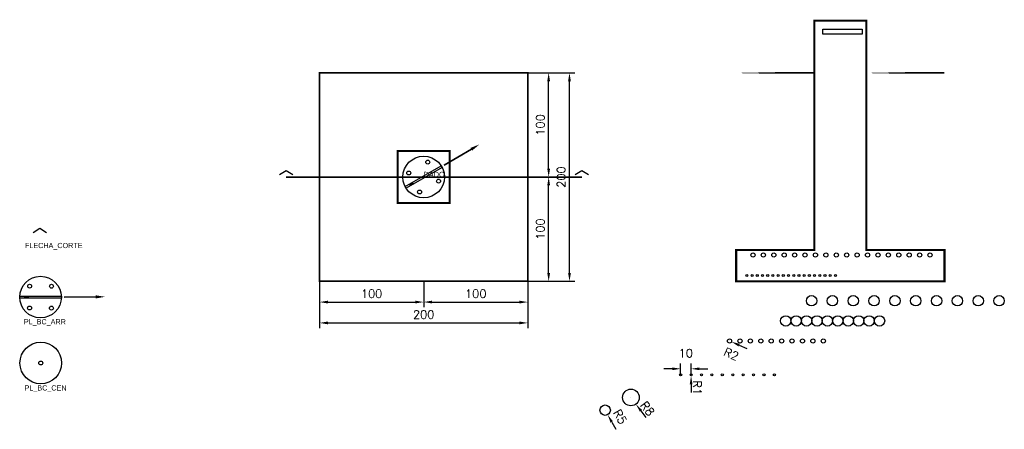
# Model space of a CAD drawing. Extents: x 171271 to 202638, y -9022 to -2582.
# Tile 1 of 2: x 171271 to 180724, y -6585 to -2654. Entities that reach past the tile are written whole.
import ezdxf

# ---------------------------------------------------------------- set-up
doc = ezdxf.new("R2010")
doc.units = 0
doc.header["$LTSCALE"] = 280
doc.header["$MEASUREMENT"] = 0
doc.layers.get('0').update_dxf_attribs({"linetype": 'CONTINUOUS'})
doc.layers.get('DEFPOINTS').update_dxf_attribs({"linetype": 'CONTINUOUS'})
for name, color, linetype in [('1', 1, 'CONTINUOUS'), ('2', 2, 'CONTINUOUS'), ('3', 3, 'CONTINUOUS'), ('4', 4, 'CONTINUOUS'), ('BLOQUE_CORTE', 9, 'CONTINUOUS'), ('BLOQUE_KID', 6, 'CONTINUOUS'), ('ELEMENTOS', 6, 'CONTINUOUS')]:
    doc.layers.add(name, color=color, linetype=linetype)
doc.layers.add('PLACA', color=40, linetype='CONTINUOUS', lineweight=13)
doc.styles.add('ARR', font='arial.ttf', dxfattribs={"height": 0.1})
doc.styles.add('CEN_VAR', font='GOTHIC.TTF', dxfattribs={"height": 50})
doc.styles.add('ROMANS', font='romans')
doc.dimstyles.new('3', dxfattribs={"dimtxt": 80, "dimasz": 80, "dimexe": 50, "dimexo": 0.1, "dimgap": 40, "dimtad": 1, "dimdec": 0, "dimlfac": 0.1, "dimzin": 0, "dimdsep": 46, "dimtxsty": 'ROMANS', "dimcen": 0.09, "dimclrd": 1, "dimclre": 1, "dimclrt": 2, "dimadec": 0, "dimazin": 0, "dimtfac": 0.001565, "dimtdec": 0, "dimtofl": 0, "dimtmove": 2, "dimatfit": 3, "dimfxl": 1, "dimtolj": 1, "dimtzin": 0, "dimarcsym": 0})

# ---------------------------------------------------------------- blocks, each defined once
blk = doc.blocks.new('*U4842')
at = {"layer": 'BLOQUE_CORTE', "const_width": 2}
blk.add_lwpolyline([(-64, 0), (64, 0), (0, 40), (-64, 0)], close=True, dxfattribs=at)
at = {"layer": 'BLOQUE_CORTE'}
blk.add_lwpolyline([(-64, 3.2), (0, 43.2), (64, 3.2)], dxfattribs=at)
blk = doc.blocks.new('PL_BC_ARR')
at = {"layer": 'BLOQUE_KID'}
for p, q in [((-152.5, 10.4), (-152.5, -9.1)), ((-151.1, 10.4), (-151.1, -9.1)), ((-149.5, 10.4), (-149.6, -9.1)), ((-147.4, 10.4), (-147.5, -9.1)), ((-145.1, 10.4), (-145.2, -9.1)), ((-142.5, 10.4), (-142.5, -9.1)), ((-139, 10.3), (-139.1, -9.2)), ((-134.9, 10.3), (-135, -9.2)), ((-130.5, 10.3), (-130.6, -9.2)), ((-129, 10.3), (-129.1, -9.2)), ((-127.9, 10.3), (-127.9, -9.2)), ((-126.5, 10.3), (-126.5, -9.2)), ((-125.3, 10.3), (-125.4, -9.2)), ((-123.9, 10.3), (-124, -9.2)), ((-122.5, 10.3), (-122.6, -9.2)), ((-121.7, 10.3), (-121.8, -9.2)), ((-120.6, 10.3), (-120.7, -9.2)), ((-120, 10.3), (-120.1, -9.2))]:
    blk.add_line(p, q, dxfattribs=at)
at = {"layer": 'BLOQUE_KID', "linetype": 'Continuous'}
blk.add_lwpolyline([(-200, 10.6), (200, 8.9), (200, -10.6), (-200, -8.9)], close=True, dxfattribs=at)
at = {"layer": 'BLOQUE_KID'}
blk.add_lwpolyline([(529.8, 2.3), (227.6, -1), (529.8, 2.3)], dxfattribs=at)
blk.add_circle((0, 0), 200, dxfattribs=at)
at = {"layer": 'BLOQUE_KID', "linetype": 'Continuous'}
for centre in [(-104.6, 105.4), (105.4, 104.6), (-105.4, -104.6), (104.6, -105.4)]:
    blk.add_circle(centre, 18.7, dxfattribs=at)
at = {"layer": 'BLOQUE_KID'}
blk.add_solid([(529.6, 17.3), (619.8, 3.3), (530, -12.7)], dxfattribs=at)
blk = doc.blocks.new('PL_BC_CEN')
at = {"layer": 'BLOQUE_KID'}
blk.add_circle((0, 0), 200, dxfattribs=at)
at = {"layer": 'BLOQUE_KID', "linetype": 'Continuous'}
blk.add_circle((0, 0), 18.7, dxfattribs=at)
blk = doc.blocks.new('*D4843')
at = {"color": 1, "lineweight": -2, "transparency": 16777216}
for p, q in [((174149.5, -5163.8), (174149.5, -5613.7)), ((176149.5, -5163.8), (176149.5, -5613.7)), ((174229.5, -5563.7), (176069.5, -5563.7))]:
    blk.add_line(p, q, dxfattribs=at)
at = {"color": 1, "transparency": 16777216}
for points in [[(174229.5, -5550.4), (174229.5, -5577), (174149.5, -5563.7)], [(176069.5, -5550.4), (176069.5, -5577), (176149.5, -5563.7)]]:
    blk.add_solid(points, dxfattribs=at)
at = {"layer": 'DEFPOINTS', "color": 0, "transparency": 16777216}
for p in [(174149.5, -5163.7), (176149.5, -5163.7), (176149.5, -5563.7)]:
    blk.add_point(p, dxfattribs=at)
at = {"color": 2, "transparency": 16777216, "insert": (175149.5, -5483.7), "char_height": 80, "attachment_point": 5, "style": 'ROMANS'}
blk.add_mtext('\\A1;200', dxfattribs=at)
blk = doc.blocks.new('*D4844')
at = {"color": 1, "lineweight": -2, "transparency": 16777216}
for p, q in [((176149.6, -3163.7), (176599.5, -3163.7)), ((176549.5, -5083.7), (176549.5, -3243.7)), ((176149.6, -5163.7), (176599.5, -5163.7))]:
    blk.add_line(p, q, dxfattribs=at)
at = {"color": 1, "transparency": 16777216}
for points in [[(176536.2, -3243.7), (176562.9, -3243.7), (176549.5, -3163.7)], [(176536.2, -5083.7), (176562.9, -5083.7), (176549.5, -5163.7)]]:
    blk.add_solid(points, dxfattribs=at)
at = {"layer": 'DEFPOINTS', "color": 0, "transparency": 16777216}
for p in [(176149.5, -3163.7), (176549.5, -3163.7), (176149.5, -5163.7)]:
    blk.add_point(p, dxfattribs=at)
at = {"color": 2, "transparency": 16777216, "insert": (176469.5, -4163.7), "char_height": 80, "attachment_point": 5, "rotation": 90, "style": 'ROMANS'}
blk.add_mtext('\\A1;200', dxfattribs=at)
blk = doc.blocks.new('*D4845')
at = {"color": 1, "lineweight": -2, "transparency": 16777216}
for p, q in [((174149.5, -5163.8), (174149.5, -5413.7)), ((175149.5, -5163.8), (175149.5, -5413.7)), ((174229.5, -5363.7), (175069.5, -5363.7))]:
    blk.add_line(p, q, dxfattribs=at)
at = {"color": 1, "transparency": 16777216}
for points in [[(174229.5, -5350.4), (174229.5, -5377), (174149.5, -5363.7)], [(175069.5, -5350.4), (175069.5, -5377), (175149.5, -5363.7)]]:
    blk.add_solid(points, dxfattribs=at)
at = {"layer": 'DEFPOINTS', "color": 0, "transparency": 16777216}
for p in [(174149.5, -5163.7), (175149.5, -5163.7), (175149.5, -5363.7)]:
    blk.add_point(p, dxfattribs=at)
at = {"color": 2, "transparency": 16777216, "insert": (174649.5, -5283.7), "char_height": 80, "attachment_point": 5, "style": 'ROMANS'}
blk.add_mtext('\\A1;100', dxfattribs=at)
blk = doc.blocks.new('*D4846')
at = {"color": 1, "lineweight": -2, "transparency": 16777216}
for p, q in [((175149.5, -5163.8), (175149.5, -5413.7)), ((176149.5, -5163.8), (176149.5, -5413.7)), ((175229.5, -5363.7), (176069.5, -5363.7))]:
    blk.add_line(p, q, dxfattribs=at)
at = {"color": 1, "transparency": 16777216}
for points in [[(175229.5, -5350.4), (175229.5, -5377), (175149.5, -5363.7)], [(176069.5, -5350.4), (176069.5, -5377), (176149.5, -5363.7)]]:
    blk.add_solid(points, dxfattribs=at)
at = {"layer": 'DEFPOINTS', "color": 0, "transparency": 16777216}
for p in [(175149.5, -5163.7), (176149.5, -5163.7), (176149.5, -5363.7)]:
    blk.add_point(p, dxfattribs=at)
at = {"color": 2, "transparency": 16777216, "insert": (175649.5, -5283.7), "char_height": 80, "attachment_point": 5, "style": 'ROMANS'}
blk.add_mtext('\\A1;100', dxfattribs=at)
blk = doc.blocks.new('*D4847')
at = {"color": 1, "lineweight": -2, "transparency": 16777216}
for p, q in [((176149.6, -4163.7), (176399.5, -4163.7)), ((176349.5, -5083.7), (176349.5, -4243.7)), ((176149.6, -5163.7), (176399.5, -5163.7))]:
    blk.add_line(p, q, dxfattribs=at)
at = {"color": 1, "transparency": 16777216}
for points in [[(176336.2, -4243.7), (176362.9, -4243.7), (176349.5, -4163.7)], [(176336.2, -5083.7), (176362.9, -5083.7), (176349.5, -5163.7)]]:
    blk.add_solid(points, dxfattribs=at)
at = {"layer": 'DEFPOINTS', "color": 0, "transparency": 16777216}
for p in [(176149.5, -4163.7), (176349.5, -4163.7), (176149.5, -5163.7)]:
    blk.add_point(p, dxfattribs=at)
at = {"color": 2, "transparency": 16777216, "insert": (176269.5, -4663.7), "char_height": 80, "attachment_point": 5, "rotation": 90, "style": 'ROMANS'}
blk.add_mtext('\\A1;100', dxfattribs=at)
blk = doc.blocks.new('*D4848')
at = {"color": 1, "lineweight": -2, "transparency": 16777216}
for p, q in [((176149.6, -3163.7), (176399.5, -3163.7)), ((176349.5, -4083.7), (176349.5, -3243.7)), ((176149.6, -4163.7), (176399.5, -4163.7))]:
    blk.add_line(p, q, dxfattribs=at)
at = {"color": 1, "transparency": 16777216}
for points in [[(176336.2, -3243.7), (176362.9, -3243.7), (176349.5, -3163.7)], [(176336.2, -4083.7), (176362.9, -4083.7), (176349.5, -4163.7)]]:
    blk.add_solid(points, dxfattribs=at)
at = {"layer": 'DEFPOINTS', "color": 0, "transparency": 16777216}
for p in [(176149.5, -3163.7), (176349.5, -3163.7), (176149.5, -4163.7)]:
    blk.add_point(p, dxfattribs=at)
at = {"color": 2, "transparency": 16777216, "insert": (176269.5, -3663.7), "char_height": 80, "attachment_point": 5, "rotation": 90, "style": 'ROMANS'}
blk.add_mtext('\\A1;100', dxfattribs=at)
blk = doc.blocks.new('FLECHA_CORTE')
at = {"layer": 'BLOQUE_CORTE', "const_width": 2}
blk.add_lwpolyline([(-64, 0), (64, 0), (0, 40), (-64, 0)], close=True, dxfattribs=at)
at = {"layer": 'BLOQUE_CORTE'}
blk.add_lwpolyline([(-64, 3.2), (0, 43.2), (64, 3.2)], dxfattribs=at)
blk = doc.blocks.new('*D4849')
at = {"color": 1, "lineweight": -2, "transparency": 16777216}
for p, q in [((176891.8, -6401.3), (176892, -6401.3)), ((176891.9, -6401.4), (176891.9, -6401.2)), ((176955.2, -6514.8), (176994.1, -6584.7))]:
    blk.add_line(p, q, dxfattribs=at)
at = {"color": 1, "transparency": 16777216}
blk.add_solid([(176966.8, -6508.3), (176943.5, -6521.3), (176916.2, -6444.9)], dxfattribs=at)
at = {"layer": 'DEFPOINTS', "color": 0, "transparency": 16777216}
for p in [(176891.9, -6401.3), (176916.2, -6444.9)]:
    blk.add_point(p, dxfattribs=at)
at = {"color": 2, "transparency": 16777216, "insert": (177035.4, -6465), "char_height": 80, "attachment_point": 5, "rotation": 299.12228, "style": 'ROMANS'}
blk.add_mtext('\\A1;R5', dxfattribs=at)
blk = doc.blocks.new('*D4850')
at = {"color": 1, "lineweight": -2, "transparency": 16777216}
for p, q in [((177139.1, -6279.2), (177139.3, -6279.2)), ((177139.2, -6279.3), (177139.2, -6279.2)), ((177235.2, -6407.2), (177283.2, -6471.2))]:
    blk.add_line(p, q, dxfattribs=at)
at = {"color": 1, "transparency": 16777216}
blk.add_solid([(177245.9, -6399.2), (177224.6, -6415.2), (177187.2, -6343.2)], dxfattribs=at)
at = {"layer": 'DEFPOINTS', "color": 0, "transparency": 16777216}
for p in [(177139.2, -6279.2), (177187.2, -6343.2)]:
    blk.add_point(p, dxfattribs=at)
at = {"color": 2, "transparency": 16777216, "insert": (177297.5, -6385.6), "char_height": 80, "attachment_point": 5, "rotation": 306.87635, "style": 'ROMANS'}
blk.add_mtext('\\A1;R8', dxfattribs=at)
blk = doc.blocks.new('*D4851')
at = {"color": 1, "lineweight": -2, "transparency": 16777216}
for p, q in [((177616.7, -6062.2), (177616.7, -5954.1)), ((177716.7, -6062.2), (177716.7, -5954.1)), ((177536.7, -6004.1), (177456.7, -6004.1)), ((177796.7, -6004.1), (177876.7, -6004.1))]:
    blk.add_line(p, q, dxfattribs=at)
at = {"color": 1, "transparency": 16777216}
for points in [[(177536.7, -5990.8), (177536.7, -6017.4), (177616.7, -6004.1)], [(177796.7, -5990.8), (177796.7, -6017.4), (177716.7, -6004.1)]]:
    blk.add_solid(points, dxfattribs=at)
at = {"layer": 'DEFPOINTS', "color": 0, "transparency": 16777216}
for p in [(177716.7, -6004.1), (177616.7, -6062.3), (177716.7, -6062.3)]:
    blk.add_point(p, dxfattribs=at)
at = {"color": 2, "transparency": 16777216, "insert": (177666.7, -5854.1), "char_height": 80, "attachment_point": 5, "style": 'ROMANS'}
blk.add_mtext('\\A1;10', dxfattribs=at)
blk = doc.blocks.new('*D4852')
at = {"color": 1, "lineweight": -2, "transparency": 16777216}
for p, q in [((177716.6, -6062.3), (177716.8, -6062.3)), ((177716.7, -6062.4), (177716.7, -6062.2)), ((177717.2, -6152.3), (177717.5, -6232.3))]:
    blk.add_line(p, q, dxfattribs=at)
at = {"color": 1, "transparency": 16777216}
blk.add_solid([(177730.5, -6152.2), (177703.8, -6152.3), (177716.8, -6072.3)], dxfattribs=at)
at = {"layer": 'DEFPOINTS', "color": 0, "transparency": 16777216}
for p in [(177716.7, -6062.3), (177716.8, -6072.3)]:
    blk.add_point(p, dxfattribs=at)
at = {"color": 2, "transparency": 16777216, "insert": (177775.7, -6185.6), "char_height": 80, "attachment_point": 5, "rotation": 270.28081, "style": 'ROMANS'}
blk.add_mtext('\\A1;R1', dxfattribs=at)
blk = doc.blocks.new('*D4853')
at = {"color": 1, "lineweight": -2, "transparency": 16777216}
for p, q in [((178086.2, -5736.9), (178086.4, -5736.9)), ((178086.3, -5737), (178086.3, -5736.8)), ((178177.9, -5777.1), (178251.1, -5809.2))]:
    blk.add_line(p, q, dxfattribs=at)
at = {"color": 1, "transparency": 16777216}
blk.add_solid([(178183.2, -5764.8), (178172.5, -5789.3), (178104.6, -5744.9)], dxfattribs=at)
at = {"layer": 'DEFPOINTS', "color": 0, "transparency": 16777216}
for p in [(178086.3, -5736.9), (178104.6, -5744.9)]:
    blk.add_point(p, dxfattribs=at)
at = {"color": 2, "transparency": 16777216, "insert": (178103.6, -5863.6), "char_height": 80, "attachment_point": 5, "rotation": 336.31775, "style": 'ROMANS'}
blk.add_mtext('\\A1;R2', dxfattribs=at)

msp = doc.modelspace()

# ---------------------------------------------------------------- linework, layer by layer
msp.add_lwpolyline([(178980.7, -2744.6), (179357.9, -2744.6), (179357.9, -2792.6), (178980.7, -2792.6)], close=True)
at = {"layer": '1', "const_width": 15}
for points in [[(178149.5, -3163.7), (178899.5, -3163.7), (178899.5, -3163.7), (178149.5, -3163.7)], [(179399.5, -3163.7), (180149.5, -3163.7), (180149.5, -3163.7), (179399.5, -3163.7)]]:
    msp.add_lwpolyline(points, close=True, dxfattribs=at)
at = {"layer": '2'}
for centre, radius in [((178311, -4912), 20), ((178411, -4912), 20), ((178511, -4912), 20), ((178611, -4912), 20), ((178711, -4912), 20), ((178811, -4912), 20), ((178911, -4912), 20), ((179011, -4912), 20), ((179111, -4912), 20), ((179211, -4912), 20), ((179311, -4912), 20), ((179411, -4912), 20), ((179511, -4912), 20), ((179611, -4912), 20), ((179711, -4912), 20), ((179811, -4912), 20), ((179911, -4912), 20), ((180011, -4912), 20), ((178252.4, -5108.6), 10), ((178302.4, -5108.6), 10), ((178352.4, -5108.6), 10), ((178402.4, -5108.6), 10), ((178452.4, -5108.6), 10), ((178502.4, -5108.6), 10), ((178552.4, -5108.6), 10), ((178602.4, -5108.6), 10), ((178652.4, -5108.6), 10), ((178702.4, -5108.6), 10), ((178752.4, -5108.6), 10), ((178802.4, -5108.6), 10), ((178852.4, -5108.6), 10), ((178902.4, -5108.6), 10), ((178952.4, -5108.6), 10), ((179002.4, -5108.6), 10), ((179052.4, -5108.6), 10), ((179102.4, -5108.6), 10), ((178873.9, -5351), 50), ((179073.9, -5351), 50), ((179273.9, -5351), 50), ((179473.9, -5351), 50), ((179673.9, -5351), 50), ((179873.9, -5351), 50), ((180073.9, -5351), 50), ((180273.9, -5351), 50), ((180473.9, -5351), 50), ((180673.9, -5351), 50), ((178625.7, -5544.7), 50), ((178725.7, -5544.7), 50), ((178825.7, -5544.7), 50), ((178925.7, -5544.7), 50), ((179025.7, -5544.7), 50), ((179125.7, -5544.7), 50), ((179225.7, -5544.7), 50), ((179325.7, -5544.7), 50), ((179425.7, -5544.7), 50), ((179525.7, -5544.7), 50), ((178086.3, -5736.9), 20), ((178186.3, -5736.9), 20), ((178286.3, -5736.9), 20), ((178386.3, -5736.9), 20), ((178486.3, -5736.9), 20), ((178586.3, -5736.9), 20), ((178686.3, -5736.9), 20), ((178786.3, -5736.9), 20), ((178886.3, -5736.9), 20), ((178986.3, -5736.9), 20), ((177616.7, -6062.3), 10), ((177716.7, -6062.3), 10), ((177816.7, -6062.3), 10), ((177916.7, -6062.3), 10), ((178016.7, -6062.3), 10), ((178116.7, -6062.3), 10), ((178216.7, -6062.3), 10), ((178316.7, -6062.3), 10), ((178416.7, -6062.3), 10), ((178516.7, -6062.3), 10), ((177139.2, -6279.2), 80), ((176891.9, -6401.3), 50)]:
    msp.add_circle(centre, radius, dxfattribs=at)
at = {"layer": '3'}
for points, const_width in [([(178149.5, -5163.7), (180149.5, -5163.7), (180149.5, -4863.7), (179399.5, -4863.7), (179399.5, -2663.7), (178899.5, -2663.7), (178899.5, -4863.7), (178149.5, -4863.7)], 20), ([(174149.5, -5163.7), (176149.5, -5163.7), (176149.5, -3163.7), (174149.5, -3163.7)], 15), ([(174899.5, -4413.7), (175399.5, -4413.7), (175399.5, -3913.7), (174899.5, -3913.7)], 20)]:
    msp.add_lwpolyline(points, close=True, dxfattribs=dict(at, const_width=const_width))
at = {"layer": '4'}
msp.add_lwpolyline([(173829.5, -4163.7), (176669.5, -4163.7), (176669.5, -4163.7), (173829.5, -4163.7)], close=True, dxfattribs=at)

# ---------------------------------------------------------------- block references
at = {"rotation": 30}
msp.add_blockref('PL_BC_ARR', (175149.5, -4163.7), dxfattribs=at)
for name, p in [('FLECHA_CORTE', (173829.5, -4143.7)), ('FLECHA_CORTE', (176669.5, -4143.7)), ('PL_BC_ARR', (171471.2, -5316.2)), ('PL_BC_CEN', (171473.5, -5948.5))]:
    msp.add_blockref(name, p)
at = {"layer": 'ELEMENTOS'}
msp.add_blockref('*U4842', (171463.7, -4698), dxfattribs=at)

# ---------------------------------------------------------------- texts
at = {"style": 'CEN_VAR'}
for s, p in [('FLECHA_CORTE', (171322.1, -4845.8)), ('PL_BC_ARR', (171311.4, -5577.4)), ('PL_BC_CEN', (171317.9, -6212.4))]:
    msp.add_text(s, height=50, dxfattribs=at).set_placement(p)
at = {"layer": 'PLACA', "style": 'ARR'}
msp.add_text('DADO', height=50, dxfattribs=at).set_placement((175149.5, -4163.7))

# ---------------------------------------------------------------- dimensions: what is measured, and where the dimension line sits
for p1, p2, distance, picture, middle in [((176149.5, -5163.7), (176149.5, -3163.7), -400, '*D4844', (176469.5, -4163.7)), ((176149.5, -4163.7), (176149.5, -3163.7), -200, '*D4848', (176269.5, -3663.7)), ((176149.5, -5163.7), (176149.5, -4163.7), -200, '*D4847', (176269.5, -4663.7)), ((174149.5, -5163.7), (176149.5, -5163.7), -400, '*D4843', (175149.5, -5483.7)), ((174149.5, -5163.7), (175149.5, -5163.7), -200, '*D4845', (174649.5, -5283.7)), ((175149.5, -5163.7), (176149.5, -5163.7), -200, '*D4846', (175649.5, -5283.7))]:
    dim = msp.add_aligned_dim(p1=p1, p2=p2, distance=distance, dimstyle='3')
    dim.commit()
    dim.dimension.update_dxf_attribs({"geometry": picture, "text_midpoint": middle})
for center, mpoint, picture, middle in [((178086.3, -5736.9), (178104.6, -5744.9), '*D4853', (178103.6, -5863.6)), ((177716.7, -6062.3), (177716.8, -6072.3), '*D4852', (177775.7, -6185.6)), ((177139.2, -6279.2), (177187.2, -6343.2), '*D4850', (177297.5, -6385.6)), ((176891.9, -6401.3), (176916.2, -6444.9), '*D4849', (177035.4, -6465))]:
    dim = msp.add_radius_dim(center=center, mpoint=mpoint, dimstyle='3')
    dim.commit()
    dim.dimension.update_dxf_attribs({"geometry": picture, "text_midpoint": middle, "dimtype": 164})
dim = msp.add_linear_dim(base=(177716.7, -6004.1), p1=(177616.7, -6062.3), p2=(177716.7, -6062.3), dimstyle='3')
dim.commit()
dim.dimension.update_dxf_attribs({"geometry": '*D4851', "text_midpoint": (177666.7, -5854.1)})

doc.saveas('drawing.dxf')
